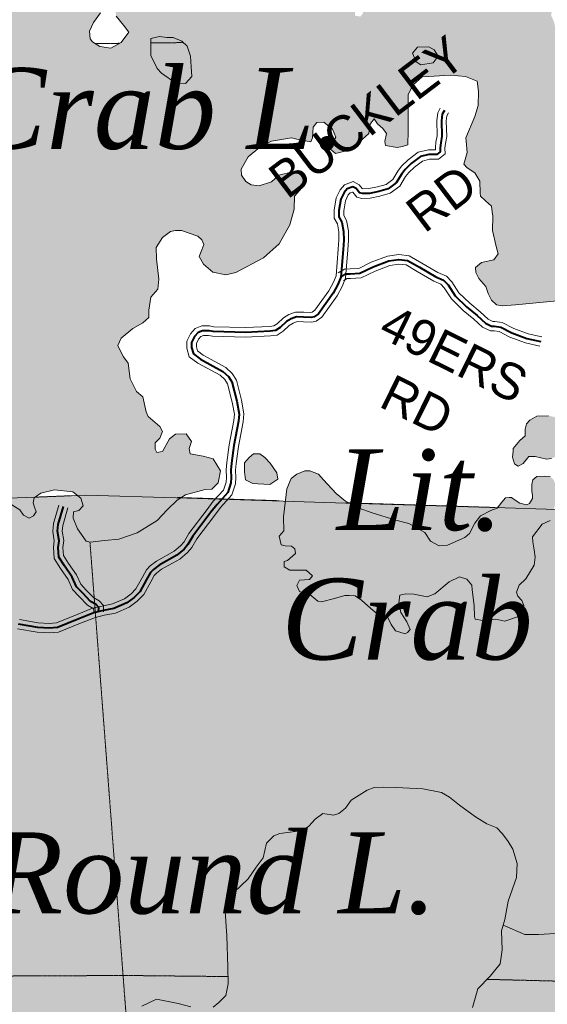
# Model space of a CAD drawing. Extents: x 290250 to 590026, y 44066 to 275711.
# Tile 123 of 187: x 381066 to 386933, y 198673 to 209623. Entities that reach past the tile are written whole.
import ezdxf

# ---------------------------------------------------------------- set-up
doc = ezdxf.new("R2010")
doc.units = 0
doc.header["$MEASUREMENT"] = 0
doc.linetypes.add('Wisdot1', pattern=[0.0625, 0.03125, -0.03125])
for name, color, linetype, lineweight in [('C_bnd_section', 240, 'Wisdot1', 15), ('C_forest_state_bnd', 240, 'Continuous', 9), ('C_forest_state_bnd_fill', 245, 'Continuous', 25), ('C_island', 240, 'Continuous', 9), ('C_lake', 240, 'Continuous', 9), ('C_lake_fill', 247, 'Continuous', 25), ('C_river_single', 242, 'Continuous', 13), ('C_twnrd', 240, 'Continuous', 13), ('C_twnrd_txt', 240, 'Continuous', 13)]:
    doc.layers.add(name, color=color, linetype=linetype, lineweight=lineweight)
doc.layers.add('C_island_fill', color=7, linetype='Continuous', true_color=0xffffff)
doc.layers.add('C_lake_txt', color=240, linetype='Continuous')
doc.layers.add('C_twnrd_mask', color=7, linetype='Continuous', lineweight=40, true_color=0xffffff)
doc.styles.add('Source Sans Pro', font='SourceSansPro-Regular.ttf')
doc.styles.add('Times New Roman Italic', font='timesi.ttf')

# ---------------------------------------------------------------- blocks, each defined once
blk = doc.blocks.new('Map-hatch-to-back')
at = {"layer": 'C_forest_state_bnd_fill'}
h = blk.add_hatch(color=256, dxfattribs=at)
h.dxf.hatch_style = 1
h.paths.add_polyline_path([(457192, 99780), (457071, 110129), (456960, 115397), (456839, 120509), (456727, 125653), (456668, 128184), (457693, 130365), (455903, 130368), (455857, 135636), (455856, 140769), (455857, 146210), (455890, 151412), (455891, 154601), (455891, 154601), (455927, 159754), (455942, 162106), (455948, 162494), (455981, 165555), (456010, 167376), (456009, 172543), (456012, 174366), (456009, 177882), (455872, 183119), (455869, 183940), (455867, 184340), (455854, 188338), (455876, 192909), (455888, 193608), (455887, 198960), (450618, 198809), (445350, 198809), (440081, 198740), (437834, 198605), (434837, 198680), (430269, 198626), (429534, 198611), (424336, 198953), (413697, 199055), (410853, 199015), (409941, 199006), (407590, 198992), (402893, 199032), (393645, 198946), (390874, 198953), (387492, 198920), (387428, 201581), (387036, 204177), (386351, 204197), (384694, 204248), (383997, 204269), (382804, 204305), (381803, 204335), (381640, 204329), (381244, 204313), (380724, 204293), (380372, 204279), (380055, 204267), (376600, 204131), (373930, 204094), (373435, 204087), (371501, 204060), (371373, 204058), (370103, 204082), (370074, 204082), (366451, 204112), (363479, 204206), (360806, 204291), (360806, 204291), (360503, 204299), (358919, 204340), (358919, 204340), (357521, 204376), (355706, 204423), (350642, 204421), (345406, 204420), (340120, 204407), (340182, 209732), (339454, 209738), (338292, 209749), (334711, 209747), (334864, 215067), (334759, 220236), (334547, 225557), (332168, 225558), (329656, 225571), (329494, 219052), (329589, 214995), (329541, 205760), (329502, 199147), (329523, 195773), (329422, 193936), (329407, 189743), (329414, 178195), (329387, 171873), (329421, 162232), (334487, 162268), (339788, 162304), (345127, 162325), (350297, 162324), (355618, 162319), (358372, 162309), (360725, 162346), (361487, 162342), (363616, 162315), (364605, 162302), (367808, 162281), (371603, 162278), (371658, 156563), (371656, 152573), (371611, 145991), (371585, 140795), (371567, 135631), (371536, 133577), (371630, 130397), (372912, 130398), (372908, 126396), (372672, 121323), (372439, 115964), (377825, 116081), (383113, 115933), (387964, 115944), (388391, 115937), (393979, 115671), (393933, 110366), (393855, 105140), (393800, 99853), (396420, 99858), (399110, 99817), (404406, 99831), (409694, 99762), (414874, 99863), (420191, 99795), (425516, 99823), (433328, 99812), (436132, 99777), (442676, 99707), (446624, 99722), (451905, 99689), (453527, 99700)])
at = {"layer": 'C_island_fill'}
h = blk.add_hatch(color=256, dxfattribs=at)
h.dxf.hatch_style = 1
h.paths.add_polyline_path([(382702, 209424), (382621, 209434), (382524, 209415), (382523, 209226), (382593, 209079), (382643, 209028), (382803, 208916), (382910, 208913), (382979, 208990), (382972, 209097), (382965, 209217), (382929, 209327), (382869, 209383), (382774, 209426)])
h = blk.add_hatch(color=256, dxfattribs=at)
h.dxf.hatch_style = 1
h.paths.add_polyline_path([(385614, 209320), (385491, 209316), (385434, 209249), (385473, 209153), (385526, 209122), (385662, 209143), (385718, 209216), (385674, 209286)])
at = {"layer": 'C_lake_fill'}
h = blk.add_hatch(color=256, dxfattribs=at)
h.dxf.hatch_style = 1
h.paths.add_polyline_path([(385350, 210476), (385275, 210506), (385224, 210560), (385221, 210680), (385285, 210799), (385401, 210819), (385463, 210817), (385541, 210722), (385586, 210727), (385634, 210774), (385661, 210837), (385646, 210901), (385644, 210963), (385642, 211025), (385599, 211049), (385521, 211050), (385473, 211123), (385465, 211188), (385554, 211328), (385734, 211421), (385791, 211439), (385885, 211364), (385999, 211254), (386044, 211249), (386171, 211246), (386267, 211301), (386301, 211364), (386296, 211416), (386262, 211467), (386172, 211539), (386108, 211599), (386077, 211650), (386099, 211777), (386120, 211840), (386205, 211924), (386268, 211997), (386278, 212079), (386350, 212127), (386502, 212115), (386578, 212150), (386638, 212223), (386632, 212301), (386627, 212369), (386622, 212428), (386671, 212501), (386703, 212521), (386830, 212509), (386892, 212508), (386966, 212530), (386997, 212586), (387008, 212638), (387037, 212668), (387098, 212677), (387250, 212597), (387267, 212565), (387260, 212506), (387174, 212435), (387173, 212367), (387187, 212335), (387268, 212328), (387362, 212337), (387439, 212284), (387465, 212187), (387483, 212086), (387374, 211964), (387283, 211980), (387250, 211989), (387160, 211960), (387102, 211926), (386996, 211909), (386859, 211912), (386774, 211912), (386727, 211865), (386707, 211767), (386722, 211709), (386782, 211659), (386885, 211688), (386943, 211703), (387024, 211634), (387033, 211556), (387014, 211438), (386941, 211257), (386885, 211073), (386862, 210891), (386870, 210745), (386859, 210660), (386806, 210580), (386687, 210557), (386564, 210550), (386494, 210583), (386423, 210584), (386389, 210531), (386411, 210434), (386465, 210384), (386562, 210397), (386652, 210442), (386866, 210445), (386927, 210379), (387011, 210268), (387033, 210194), (387022, 210014), (387003, 209819), (386975, 209672), (387010, 209591), (387018, 209549), (387026, 209390), (387044, 209121), (387061, 208978), (387153, 208858), (387225, 208736), (387257, 208542), (387271, 208325), (387298, 208274), (387274, 208211), (387263, 208152), (387296, 208131), (387392, 208173), (387546, 208337), (387675, 208487), (387777, 208536), (387901, 208540), (388005, 208436), (388055, 208392), (388108, 208364), (388150, 208353), (388262, 208431), (388330, 208426), (388364, 208375), (388400, 208286), (388441, 208310), (388568, 208317), (388661, 208349), (388769, 208437), (388810, 208464), (388983, 208424), (389064, 208355), (389085, 208206), (389090, 208044), (389029, 207909), (388975, 207878), (388913, 207872), (388841, 207789), (388793, 207667), (388800, 207534), (388792, 207469), (388748, 207419), (388707, 207394), (388642, 207279), (388555, 207071), (388545, 206954), (388555, 206843), (388526, 206751), (388478, 206727), (388425, 206742), (388379, 206763), (388147, 206801), (387928, 206847), (387747, 206912), (387538, 206938), (387406, 206921), (387307, 206863), (387203, 206733), (387179, 206592), (387142, 206523), (387042, 206497), (386578, 206453), (386436, 206439), (386367, 206450), (386314, 206503), (386276, 206577), (386250, 206657), (386173, 206743), (386138, 206810), (386133, 206868), (386200, 206922), (386339, 206953), (386385, 207019), (386366, 207100), (386325, 207277), (386327, 207437), (386319, 207485), (386313, 207550), (386247, 207607), (386190, 207660), (386185, 207696), (386181, 207826), (386126, 207918), (386040, 207974), (386006, 208015), (386041, 208147), (386031, 208270), (386026, 208309), (386126, 208546), (386164, 208667), (386166, 208824), (386153, 208940), (386024, 208991), (385852, 209005), (385615, 208992), (385540, 208986), (385442, 208898), (385387, 208789), (385384, 208386), (385382, 208230), (385321, 208212), (385263, 208200), (385135, 208222), (385127, 208267), (385144, 208356), (385103, 208413), (385046, 208463), (385009, 208521), (384962, 208461), (384949, 208356), (384841, 208262), (384724, 208173), (384579, 208136), (384525, 208180), (384534, 208233), (384580, 208315), (384544, 208405), (384448, 208483), (384370, 208481), (384329, 208428), (384320, 208307), (384302, 208264), (384161, 208289), (384089, 208310), (383866, 208273), (383735, 208204), (383608, 208096), (383528, 207960), (383533, 207892), (383581, 207822), (383641, 207785), (383729, 207775), (383867, 207818), (383946, 207892), (384098, 207929), (384202, 207926), (384230, 207849), (384204, 207754), (384123, 207660), (384117, 207514), (384068, 207340), (383951, 207131), (383777, 206973), (383470, 206811), (383357, 206784), (383213, 206816), (383110, 206903), (383061, 206990), (383092, 207062), (383112, 207121), (383091, 207173), (383048, 207217), (382867, 207280), (382799, 207277), (382744, 207266), (382655, 207201), (382584, 207089), (382588, 206962), (382614, 206738), (382601, 206627), (382523, 206537), (382502, 206393), (382501, 206312), (382434, 206251), (382323, 206189), (382193, 206081), (382156, 205999), (382188, 205938), (382219, 205874), (382273, 205804), (382295, 205629), (382364, 205488), (382434, 205429), (382472, 205261), (382496, 205210), (382623, 205097), (382654, 205045), (382624, 204970), (382574, 204919), (382573, 204845), (382590, 204809), (382655, 204821), (382732, 204960), (382798, 205014), (382918, 205018), (382976, 204932), (382949, 204856), (382961, 204795), (383105, 204770), (383216, 204741), (383299, 204604), (383274, 204473), (383204, 204403), (383130, 204397), (382910, 204338), (382818, 204280), (382711, 204176), (382594, 204055), (382371, 203918), (382169, 203847), (382010, 203832), (381851, 203814), (381805, 203822), (381707, 203959), (381661, 204081), (381665, 204150), (381723, 204164), (381770, 204218), (381745, 204302), (381655, 204374), (381453, 204393), (381301, 204356), (381225, 204305), (381214, 204249), (381231, 204201), (381249, 204149), (381218, 204106), (381173, 204079), (381107, 204113), (381066, 204173), (380977, 204229), (380778, 204252), (380677, 204258), (380584, 204307), (380451, 204316), (380332, 204257), (380307, 204230), (380313, 204162), (380317, 204117), (380282, 204106), (380236, 204131), (380177, 204126), (380119, 204121), (380079, 204162), (380020, 204261), (379893, 204400), (379801, 204520), (379773, 204581), (379829, 204661), (379817, 204823), (379774, 204871), (379717, 204931), (379676, 204975), (379670, 205069), (379632, 205234), (379625, 205376), (379594, 205405), (379530, 205377), (379430, 205273), (379363, 205206), (379313, 205054), (379282, 204992), (379258, 204926), (379276, 204871), (379272, 204800), (379212, 204755), (379202, 204651), (379201, 204576), (379118, 204424), (378978, 204332), (378858, 204328), (378741, 204425), (378677, 204495), (378672, 204566), (378669, 204647), (378602, 204704), (378430, 204711), (378338, 204734), (378340, 204793), (378437, 204916), (378530, 205043), (378535, 205202), (378497, 205276), (378453, 205330), (378374, 205344), (378340, 205297), (378315, 205264), (378263, 205256), (378216, 205218), (378156, 205142), (378137, 205154), (378083, 205204), (378095, 205338), (378051, 205399), (377992, 205400), (377932, 205359), (377847, 205161), (377811, 205053), (377739, 204992), (377622, 204969), (377579, 204994), (377495, 205088), (377479, 205192), (377473, 205270), (377469, 205400), (377527, 205528), (377488, 205615), (377486, 205677), (377487, 205748), (377523, 205766), (377643, 205870), (377769, 205978), (377826, 206035), (377859, 206131), (377860, 206212), (377836, 206240), (377735, 206237), (377669, 206281), (377599, 206324), (377499, 206324), (377398, 206321), (377268, 206216), (377265, 206301), (377309, 206370), (377400, 206464), (377429, 206576), (377439, 206683), (377362, 206652), (377281, 206639), (377191, 206689), (377076, 206740), (376983, 206692), (376950, 206613), (376991, 206555), (377162, 206489), (377203, 206425), (377140, 206345), (377101, 206354), (377018, 206416), (376985, 206441), (376933, 206430), (376850, 206375), (376822, 206355), (376774, 206435), (376763, 206565), (376760, 206652), (376822, 206748), (376968, 206883), (377004, 206969), (377002, 207040), (376970, 207117), (376939, 207175), (376987, 207300), (377035, 207334), (377148, 207344), (377234, 207298), (377260, 207198), (377259, 207136), (377261, 207071), (377300, 207072), (377386, 207127), (377454, 207214), (377508, 207277), (377562, 207308), (377724, 207313), (377867, 207214), (377885, 207175), (377987, 207136), (378014, 207079), (378020, 207017), (378107, 206938), (378206, 206867), (378300, 206870), (378363, 206940), (378467, 206940), (378586, 206882), (378612, 206782), (378610, 206727), (378638, 206666), (378688, 206641), (378891, 206599), (379213, 206586), (379309, 206615), (379369, 206594), (379406, 206553), (379413, 206534), (379455, 206522), (379510, 206543), (379544, 206593), (379564, 206682), (379512, 206901), (379583, 207020), (379635, 207113), (379633, 207185), (379573, 207244), (379506, 207301), (379503, 207402), (379500, 207470), (379407, 207642), (379341, 207770), (379251, 207953), (379186, 208068), (379169, 208087), (379150, 208164), (379145, 208246), (379183, 208279), (379280, 208282), (379345, 208278), (379437, 208255), (379501, 208289), (379504, 208390), (379452, 208493), (379388, 208559), (379322, 208697), (379309, 208908), (379292, 209044), (379286, 209131), (379290, 209196), (379400, 209330), (379410, 209411), (379413, 209623), (379401, 209714), (379347, 209774), (379250, 209845), (379183, 209918), (379064, 210178), (379004, 210351), (378919, 210469), (378854, 210574), (378790, 210631), (378743, 210694), (378738, 210753), (378762, 210812), (378834, 210883), (378877, 210978), (378945, 211081), (378966, 211137), (378929, 211181), (378924, 211240), (378958, 211280), (379119, 211230), (379181, 211222), (379202, 211187), (379284, 211066), (379359, 211039), (379466, 211042), (379548, 211116), (379576, 211160), (379574, 211228), (379559, 211286), (379648, 211367), (379724, 211428), (379796, 211410), (379850, 211350), (379853, 211259), (379829, 211177), (379776, 211114), (379722, 211067), (379681, 211029), (379701, 210907), (379777, 210766), (379780, 210665), (379738, 210579), (379696, 210562), (379627, 210595), (379513, 210598), (379446, 210642), (379354, 210684), (379267, 210659), (379199, 210562), (379187, 210403), (379242, 210203), (379312, 210062), (379345, 210030), (379411, 210013), (379465, 210057), (379506, 210182), (379623, 210205), (379725, 210159), (379792, 209986), (379836, 209932), (379888, 209921), (379968, 209975), (380024, 210039), (380019, 210204), (380012, 210422), (380008, 210559), (379993, 210630), (379899, 210731), (379814, 210848), (379795, 210926), (379796, 210988), (379941, 211044), (380068, 211045), (380118, 210991), (380176, 210895), (380180, 210766), (380173, 210690), (380166, 210609), (380225, 210481), (380274, 210469), (380377, 210489), (380514, 210578), (380600, 210632), (380685, 210638), (380862, 210589), (381036, 210522), (381111, 210431), (381144, 210389), (381168, 210361), (381155, 210266), (381149, 210146), (381150, 210107), (381215, 210112), (381305, 210150), (381361, 210123), (381413, 210105), (381650, 209901), (381766, 209837), (381913, 209815), (381980, 209749), (381965, 209700), (381888, 209590), (381842, 209494), (381851, 209410), (381875, 209375), (381958, 209326), (382079, 209307), (382194, 209369), (382278, 209485), (382220, 209561), (382139, 209663), (382127, 209737), (382173, 209804), (382193, 209895), (382235, 210111), (382257, 210154), (382361, 210252), (382438, 210267), (382564, 210196), (382673, 210158), (382868, 210151), (383252, 210134), (383628, 210149), (383674, 210150), (383885, 210170), (384102, 210271), (384191, 210355), (384249, 210451), (384310, 210505), (384403, 210524), (384487, 210540), (384557, 210591), (384697, 210576), (384691, 210465), (384695, 210351), (384711, 210254), (384773, 210230), (384856, 210190), (384925, 210163), (384955, 210125), (384939, 210034), (384851, 209920), (384795, 209850), (384795, 209746), (384794, 209668), (384853, 209657), (384881, 209690), (384905, 209847), (384929, 209913), (385011, 210010), (385071, 210064), (385209, 210130), (385262, 210180), (385318, 210283), (385347, 210375)])
h = blk.add_hatch(color=256, dxfattribs=at)
h.dxf.hatch_style = 1
h.paths.add_polyline_path([(386626, 204942), (386554, 204856), (386555, 204823), (386547, 204758), (386569, 204684), (386589, 204668), (386609, 204656), (386666, 204687), (386726, 204764), (386797, 204766), (386922, 204737), (386980, 204742), (387073, 204787), (387184, 204866), (387218, 204929), (387212, 205023), (387127, 205140), (387050, 205196), (386945, 205219), (386816, 205215), (386739, 205170), (386701, 205127), (386687, 205068), (386686, 204996)], flags=17)
h = blk.add_hatch(color=256, dxfattribs=at)
h.dxf.hatch_style = 1
h.paths.add_polyline_path([(383713, 204461), (383846, 204455), (383935, 204513), (383927, 204585), (383852, 204690), (383791, 204753), (383735, 204796), (383666, 204794), (383619, 204754), (383566, 204694), (383565, 204596), (383578, 204505), (383657, 204466)], flags=17)
h = blk.add_hatch(color=256, dxfattribs=at)
h.dxf.hatch_style = 1
h.paths.add_polyline_path([(384002, 203940), (383952, 203880), (383974, 203783), (384017, 203771), (384089, 203767), (384125, 203739), (384133, 203687), (384045, 203610), (384006, 203599), (384008, 203540), (384071, 203500), (384253, 203502), (384320, 203439), (384289, 203396), (384179, 203389), (384148, 203330), (384179, 203263), (384291, 203230), (384381, 203155), (384423, 203150), (384568, 203187), (384681, 203220), (384730, 203221), (384798, 203217), (384868, 203167), (384972, 203076), (385038, 203020), (385157, 202981), (385195, 202898), (385246, 202825), (385351, 202795), (385380, 202809), (385408, 202843), (385370, 202926), (385305, 203031), (385282, 203138), (385292, 203223), (385360, 203238), (385448, 203234), (385598, 203206), (385682, 203238), (385840, 203373), (385958, 203426), (386037, 203402), (386095, 203336), (386096, 203281), (386118, 203109), (386125, 202986), (386129, 202956), (386217, 202943), (386360, 202957), (386461, 202934), (386600, 202981), (386647, 203041), (386670, 203107), (386649, 203165), (386605, 203212), (386591, 203257), (386621, 203333), (386694, 203403), (386786, 203556), (386797, 203644), (386787, 203728), (386772, 203815), (386770, 203871), (386876, 204011), (386966, 204052), (386997, 204105), (386998, 204157), (387019, 204226), (387075, 204303), (387070, 204358), (387032, 204428), (387004, 204506), (386963, 204543), (386905, 204548), (386817, 204542), (386773, 204505), (386761, 204452), (386761, 204378), (386769, 204332), (386770, 204300), (386736, 204244), (386700, 204229), (386628, 204247), (386575, 204278), (386535, 204309), (386509, 204308), (386467, 204307), (386426, 204257), (386376, 204190), (386306, 204165), (386191, 204106), (386128, 204023), (386067, 203910), (386016, 203863), (385824, 203779), (385730, 203770), (385634, 203825), (385572, 203921), (385394, 204019), (385250, 204057), (384984, 204137), (384839, 204191), (384690, 204270), (384584, 204352), (384446, 204507), (384389, 204567), (384293, 204606), (384235, 204607), (384148, 204569), (384085, 204521), (384036, 204406), (384021, 204279), (384000, 204096)])
h = blk.add_hatch(color=256, dxfattribs=at)
h.dxf.hatch_style = 1
h.paths.add_polyline_path([(384687, 198258), (384979, 198082), (385156, 198022), (385318, 198057), (385475, 198107), (385557, 198201), (385626, 198281), (385709, 198326), (385845, 198343), (386011, 198443), (386102, 198637), (386161, 198844), (386299, 198985), (386409, 199125), (386430, 199278), (386423, 199490), (386461, 199618), (386497, 199820), (386590, 200083), (386598, 200240), (386551, 200398), (386496, 200484), (386435, 200569), (386371, 200636), (386259, 200681), (386133, 200758), (385957, 200889), (385847, 200977), (385757, 201029), (385548, 201068), (385252, 201085), (385112, 201087), (385008, 201084), (384928, 201056), (384753, 200943), (384690, 200856), (384614, 200795), (384556, 200777), (384435, 200796), (384353, 200732), (384281, 200655), (384214, 200607), (383958, 200573), (383891, 200548), (383809, 200464), (383772, 200301), (383694, 200197), (383607, 200068), (383446, 199916), (383381, 199810), (383352, 199705), (383370, 199436), (383381, 199085), (383383, 198900), (383358, 198772), (383279, 198695), (383219, 198641), (383163, 198581), (383098, 198559), (383039, 198587), (382969, 198646), (382828, 198681), (382589, 198729), (382423, 198652), (382269, 198569), (382152, 198481), (382093, 198294), (382033, 198133), (381919, 198035), (381799, 197927), (381827, 197859), (381862, 197776), (381943, 197766), (382097, 197845), (382159, 197932), (382225, 198021), (382401, 198203), (382528, 198307), (382693, 198433), (382767, 198461), (382829, 198440), (382881, 198348), (382886, 198293), (382933, 198239), (383024, 198222), (383070, 198220), (383101, 198176), (383090, 198088), (383127, 198063), (383299, 198179), (383469, 198334), (383680, 198363), (383949, 198375), (384229, 198455), (384383, 198421), (384654, 198290)])

msp = doc.modelspace()

# ---------------------------------------------------------------- linework, layer by layer
at = {"layer": 'C_bnd_section', "ltscale": 0.5, "elevation": 7, "flags": 128}
for points in [[(382177, 209360), (381906, 209356)], [(382886, 209368), (382524, 209364)], [(381640, 204329), (381234, 204313)], [(383952, 204273), (382816, 204309)], [(386351, 204198), (384694, 204250)], [(381847, 203815), (382249, 198554)], [(334681, 199185), (339919, 199182), (345308, 199155), (350505, 199161), (355779, 199127), (361092, 199054), (366326, 198710), (371605, 198684), (376774, 198969), (382251, 198994), (383382, 198982)], [(386265, 198951), (387492, 198920)]]:
    msp.add_lwpolyline(points, dxfattribs=at)
at = {"layer": 'C_forest_state_bnd', "ltscale": 0.5, "elevation": 100, "flags": 128}
msp.add_lwpolyline([(402893, 199032), (393645, 198946), (390874, 198953), (387492, 198920), (387428, 201581), (387036, 204177), (386351, 204197), (384694, 204248), (383997, 204269), (382804, 204305), (381803, 204335), (381640, 204329), (381244, 204313), (380724, 204293), (380372, 204279), (380055, 204267), (376600, 204131), (373930, 204094), (373435, 204087), (371501, 204060)], dxfattribs=at)
at = {"layer": 'C_island', "ltscale": 0.5, "elevation": 5, "flags": 128}
for points in [[(382702, 209424), (382621, 209434), (382524, 209415), (382523, 209226), (382593, 209079), (382643, 209028), (382803, 208916), (382910, 208913), (382979, 208990), (382972, 209097), (382965, 209217), (382929, 209327), (382869, 209383), (382774, 209426), (382702, 209424)], [(385614, 209320), (385491, 209316), (385434, 209249), (385473, 209153), (385526, 209122), (385662, 209143), (385718, 209216), (385674, 209286), (385614, 209320)]]:
    msp.add_lwpolyline(points, dxfattribs=at)
at = {"layer": 'C_lake', "ltscale": 0.5, "elevation": 4, "flags": 128}
for points in [[(381965, 209700), (381888, 209590), (381842, 209494), (381851, 209410), (381875, 209375), (381958, 209326), (382079, 209307), (382194, 209369), (382278, 209485), (382220, 209561), (382139, 209663)], [(387042, 206497), (386578, 206453), (386436, 206439), (386367, 206450), (386314, 206503), (386276, 206577), (386250, 206657), (386173, 206743), (386138, 206810), (386133, 206868), (386200, 206922), (386339, 206953), (386385, 207019), (386366, 207100), (386325, 207277), (386327, 207437), (386319, 207485), (386313, 207550), (386247, 207607), (386190, 207660), (386185, 207696), (386181, 207826), (386126, 207918), (386040, 207974), (386006, 208015), (386041, 208147), (386031, 208270), (386026, 208309), (386126, 208546), (386164, 208667), (386166, 208824), (386153, 208940), (386024, 208991), (385852, 209005), (385615, 208992), (385540, 208986), (385442, 208898), (385387, 208789), (385384, 208386), (385382, 208230), (385321, 208212), (385263, 208200), (385135, 208222), (385127, 208267), (385144, 208356), (385103, 208413), (385046, 208463), (385009, 208521), (384962, 208461), (384949, 208356), (384841, 208262), (384724, 208173), (384579, 208136), (384525, 208180), (384534, 208233), (384580, 208315), (384544, 208405), (384448, 208483), (384370, 208481), (384329, 208428), (384320, 208307), (384302, 208264), (384161, 208289), (384089, 208310), (383866, 208273), (383735, 208204), (383608, 208096), (383528, 207960), (383533, 207892), (383581, 207822), (383641, 207785), (383729, 207775), (383867, 207818), (383946, 207892), (384098, 207929), (384202, 207926), (384230, 207849), (384204, 207754), (384123, 207660), (384117, 207514), (384068, 207340), (383951, 207131), (383777, 206973), (383470, 206811), (383357, 206784), (383213, 206816), (383110, 206903), (383061, 206990), (383092, 207062), (383112, 207121), (383091, 207173), (383048, 207217), (382867, 207280), (382799, 207277), (382744, 207266), (382655, 207201), (382584, 207089), (382588, 206962), (382614, 206738), (382601, 206627), (382523, 206537), (382502, 206393), (382501, 206312), (382434, 206251), (382323, 206189), (382193, 206081), (382156, 205999), (382188, 205938), (382219, 205874), (382273, 205804), (382295, 205629), (382364, 205488), (382434, 205429), (382472, 205261), (382496, 205210), (382623, 205097), (382654, 205045), (382624, 204970), (382574, 204919), (382573, 204845), (382590, 204809), (382655, 204821), (382732, 204960), (382798, 205014), (382918, 205018), (382976, 204932), (382949, 204856), (382961, 204795), (383105, 204770), (383216, 204741), (383299, 204604), (383274, 204473), (383204, 204403), (383130, 204397), (382910, 204338), (382818, 204280), (382711, 204176), (382594, 204055), (382371, 203918), (382169, 203847), (382010, 203832), (381851, 203814), (381805, 203822), (381707, 203959), (381661, 204081), (381665, 204150), (381723, 204164), (381770, 204218), (381745, 204302), (381655, 204374), (381453, 204393), (381301, 204356), (381225, 204305), (381214, 204249), (381231, 204201), (381249, 204149), (381218, 204106), (381173, 204079), (381107, 204113), (381066, 204173), (380977, 204229)], [(386945, 205219), (386816, 205215), (386739, 205170), (386701, 205127), (386687, 205068), (386686, 204996), (386626, 204942)], [(386626, 204942), (386554, 204856), (386555, 204823), (386547, 204758), (386569, 204684), (386589, 204668), (386609, 204656), (386666, 204687), (386726, 204764), (386797, 204766), (386922, 204737), (386980, 204742)], [(383713, 204461), (383846, 204455), (383935, 204513), (383927, 204585), (383852, 204690), (383791, 204753), (383735, 204796), (383666, 204794), (383619, 204754), (383566, 204694), (383565, 204596), (383578, 204505), (383657, 204466), (383713, 204461)], [(386963, 204543), (386905, 204548), (386817, 204542), (386773, 204505), (386761, 204452), (386761, 204378), (386769, 204332), (386770, 204300), (386736, 204244), (386700, 204229), (386628, 204247), (386575, 204278), (386535, 204309), (386509, 204308), (386467, 204307), (386426, 204257), (386376, 204190), (386306, 204165), (386191, 204106), (386128, 204023), (386067, 203910), (386016, 203863), (385824, 203779), (385730, 203770), (385634, 203825), (385572, 203921), (385394, 204019), (385250, 204057), (384984, 204137), (384839, 204191), (384690, 204270), (384584, 204352), (384446, 204507), (384389, 204567), (384293, 204606), (384235, 204607), (384148, 204569), (384085, 204521), (384036, 204406), (384021, 204279), (384000, 204096), (384002, 203940)], [(384002, 203940), (383952, 203880), (383974, 203783), (384017, 203771), (384089, 203767), (384125, 203739), (384133, 203687), (384045, 203610), (384006, 203599), (384008, 203540), (384071, 203500), (384253, 203502), (384320, 203439), (384289, 203396), (384179, 203389), (384148, 203330), (384179, 203263), (384291, 203230), (384381, 203155), (384423, 203150), (384568, 203187), (384681, 203220), (384730, 203221), (384798, 203217), (384868, 203167), (384972, 203076), (385038, 203020), (385157, 202981), (385195, 202898), (385246, 202825), (385351, 202795), (385380, 202809), (385408, 202843), (385370, 202926), (385305, 203031), (385282, 203138), (385292, 203223), (385360, 203238), (385448, 203234), (385598, 203206), (385682, 203238), (385840, 203373), (385958, 203426), (386037, 203402), (386095, 203336), (386096, 203281), (386118, 203109), (386125, 202986), (386129, 202956), (386217, 202943), (386360, 202957), (386461, 202934), (386600, 202981), (386647, 203041), (386670, 203107), (386649, 203165), (386605, 203212), (386591, 203257), (386621, 203333), (386694, 203403), (386786, 203556), (386797, 203644), (386787, 203728), (386772, 203815), (386770, 203871), (386876, 204011), (386966, 204052)], [(386102, 198637), (386161, 198844), (386299, 198985), (386409, 199125), (386430, 199278), (386423, 199490), (386461, 199618), (386497, 199820), (386590, 200083), (386598, 200240), (386551, 200398), (386496, 200484), (386435, 200569), (386371, 200636), (386259, 200681), (386133, 200758), (385957, 200889), (385847, 200977), (385757, 201029), (385548, 201068), (385252, 201085), (385112, 201087), (385008, 201084), (384928, 201056), (384753, 200943), (384690, 200856), (384614, 200795), (384556, 200777), (384435, 200796), (384353, 200732), (384281, 200655), (384214, 200607), (383958, 200573), (383891, 200548), (383809, 200464), (383772, 200301), (383694, 200197), (383607, 200068), (383446, 199916), (383381, 199810), (383352, 199705), (383370, 199436), (383381, 199085), (383383, 198900), (383358, 198772), (383279, 198695), (383219, 198641)], [(382969, 198646), (382828, 198681), (382589, 198729), (382423, 198652)]]:
    msp.add_lwpolyline(points, dxfattribs=at)
at = {"layer": 'C_river_single', "ltscale": 0.5, "elevation": 13, "flags": 128}
msp.add_lwpolyline([(387532, 199052), (387491, 199160), (387425, 199228), (387308, 199278), (387084, 199463), (386834, 199448), (386684, 199449), (386442, 199554)], dxfattribs=at)
at = {"layer": 'C_twnrd', "ltscale": 0.5, "elevation": 13, "flags": 128}
for points in [[(385834, 208586), (385816, 208554), (385809, 208496), (385814, 208324), (385800, 208245), (385794, 208194), (385796, 208130), (385724, 208071), (385624, 208070), (385545, 208051), (385455, 207983), (385392, 207922), (385357, 207879), (385294, 207772), (385187, 207694), (385072, 207661), (384963, 207638), (384872, 207635), (384813, 207649), (384771, 207703), (384766, 207706), (384739, 207697), (384720, 207674), (384688, 207608), (384669, 207496), (384669, 207445), (384700, 207389), (384721, 207273), (384722, 207170), (384714, 207062), (384689, 206749), (384652, 206657), (384596, 206553), (384425, 206315), (384363, 206271), (384312, 206259), (384220, 206263), (384152, 206265), (384106, 206248), (384064, 206223), (383995, 206158), (383928, 206116), (383856, 206106), (383578, 206092), (383211, 206102), (383166, 206111), (383110, 206111), (383080, 206100), (383055, 206071), (383031, 206022), (383031, 205985), (383044, 205939), (383105, 205893), (383357, 205756), (383429, 205690), (383475, 205615), (383532, 205391), (383560, 205239), (383551, 205150), (383498, 204878), (383473, 204686), (383467, 204614), (383470, 204532), (383467, 204462), (383426, 204338), (383300, 204199), (383235, 204113), (383036, 203851), (382980, 203755), (382931, 203698), (382845, 203624), (382644, 203511), (382587, 203469), (382562, 203443), (382523, 203371), (382445, 203229), (382374, 203158), (382285, 203091), (382130, 203024), (382006, 202999), (381908, 202976), (381743, 202912), (381499, 202812), (381393, 202803), (381260, 202811), (381043, 202848)], [(385742, 208639), (385714, 208588), (385703, 208501), (385708, 208332), (385695, 208261), (385688, 208200), (385688, 208179), (385686, 208177), (385611, 208176), (385498, 208149), (385386, 208063), (385313, 207994), (385270, 207939), (385214, 207845), (385140, 207791), (385046, 207764), (384950, 207744), (384883, 207742), (384874, 207744), (384841, 207786), (384774, 207822), (384676, 207787), (384630, 207731), (384586, 207641), (384563, 207505), (384563, 207417), (384599, 207353), (384615, 207263), (384616, 207173), (384608, 207070), (384585, 206774), (384556, 206702), (384505, 206609), (384349, 206391), (384318, 206369), (384302, 206366), (384224, 206369), (384134, 206372), (384060, 206344), (384000, 206308), (383930, 206242), (383891, 206218), (383846, 206211), (383577, 206198), (383224, 206207), (383178, 206217), (383090, 206217), (383018, 206189), (382965, 206130), (382925, 206047), (382925, 205971), (382952, 205875), (383048, 205804), (383295, 205669), (383347, 205622), (383377, 205573), (383428, 205369), (383453, 205235), (383446, 205166), (383394, 204895), (383368, 204698), (383361, 204617), (383364, 204533), (383361, 204481), (383332, 204392), (383219, 204267), (383151, 204177), (382948, 203910), (382893, 203817), (382855, 203773), (382784, 203711), (382587, 203600), (382516, 203549), (382476, 203505), (382430, 203422), (382359, 203294), (382304, 203239), (382231, 203184), (382098, 203125), (381984, 203102), (381877, 203078), (381704, 203010), (381474, 202916), (381392, 202909), (381272, 202916), (381064, 202952)], [(384608, 206806), (384676, 206849), (384739, 206851), (384836, 206856), (384976, 206925), (385155, 206994), (385280, 207010), (385397, 206998), (385537, 206915), (385717, 206810), (385811, 206772), (385871, 206708), (385950, 206585), (386070, 206469), (386187, 206374), (386275, 206294), (386326, 206268), (386351, 206267), (386431, 206256), (386560, 206188), (386719, 206130), (386872, 206095)], [(384666, 206717), (384708, 206744), (384744, 206745), (384863, 206751), (385019, 206827), (385182, 206890), (385281, 206903), (385363, 206895), (385484, 206824), (385670, 206715), (385749, 206683), (385787, 206642), (385868, 206518), (385999, 206390), (386117, 206294), (386214, 206205), (386300, 206163), (386342, 206161), (386398, 206154), (386516, 206091), (386689, 206028), (386848, 205992)], [(381891, 203040), (381891, 203067), (381883, 203076), (381820, 203112), (381728, 203207), (381654, 203286), (381604, 203398), (381520, 203518), (381448, 203630), (381441, 203756), (381450, 203828), (381433, 203932), (381441, 204019), (381501, 204223)], [(381997, 203038), (381998, 203107), (381950, 203160), (381885, 203196), (381805, 203280), (381744, 203345), (381697, 203451), (381608, 203577), (381552, 203664), (381547, 203753), (381557, 203830), (381540, 203936), (381545, 203999), (381603, 204193)]]:
    msp.add_lwpolyline(points, dxfattribs=at)
at = {"layer": 'C_twnrd_mask', "ltscale": 0.5, "elevation": 12, "flags": 128}
for points in [[(385788, 208612), (385765, 208571), (385756, 208499), (385761, 208328), (385748, 208253), (385741, 208197), (385742, 208154), (385705, 208124), (385617, 208123), (385521, 208100), (385420, 208023), (385353, 207958), (385314, 207909), (385254, 207808), (385164, 207743), (385059, 207712), (384956, 207691), (384878, 207689), (384844, 207697), (384806, 207745), (384770, 207764), (384707, 207742), (384675, 207702), (384637, 207625), (384616, 207500), (384616, 207431), (384649, 207371), (384668, 207268), (384669, 207172), (384661, 207066), (384637, 206761), (384604, 206679), (384551, 206581), (384387, 206353), (384341, 206320), (384307, 206312), (384222, 206316), (384143, 206318), (384083, 206296), (384032, 206265), (383962, 206200), (383909, 206167), (383851, 206159), (383577, 206145), (383217, 206154), (383172, 206164), (383100, 206164), (383049, 206145), (383010, 206101), (382978, 206034), (382978, 205978), (382998, 205907), (383076, 205849), (383326, 205712), (383388, 205656), (383426, 205594), (383480, 205380), (383507, 205237), (383498, 205158), (383446, 204886), (383421, 204692), (383414, 204615), (383417, 204532), (383414, 204472), (383379, 204365), (383260, 204233), (383193, 204145), (382992, 203880), (382936, 203786), (382893, 203735), (382814, 203668), (382615, 203556), (382552, 203509), (382519, 203474), (382477, 203396), (382402, 203261), (382339, 203199), (382258, 203138), (382114, 203075), (381995, 203051), (381892, 203027), (381724, 202961), (381486, 202864), (381392, 202856), (381266, 202864), (381054, 202900)], [(384637, 206761), (384692, 206797), (384742, 206798), (384849, 206804), (384998, 206876), (385169, 206942), (385281, 206957), (385380, 206946), (385510, 206870), (385694, 206763), (385780, 206727), (385829, 206675), (385909, 206551), (386034, 206429), (386152, 206334), (386245, 206249), (386313, 206216), (386347, 206214), (386415, 206205), (386538, 206139), (386704, 206079), (386860, 206043)], [(381944, 203039), (381945, 203087), (381917, 203118), (381853, 203154), (381767, 203244), (381699, 203316), (381651, 203424), (381564, 203548), (381500, 203647), (381494, 203755), (381503, 203829), (381486, 203934), (381493, 204009), (381552, 204208)]]:
    msp.add_lwpolyline(points, dxfattribs=at)

# ---------------------------------------------------------------- block references
msp.add_blockref('Map-hatch-to-back', (0, 0))

# ---------------------------------------------------------------- texts
at = {"layer": 'C_lake_txt', "ltscale": 0.5, "char_height": 900, "attachment_point": 5, "rotation": 0, "line_spacing_factor": 0.8, "style": 'Times New Roman Italic'}
for s, insert in [('{\\C256;Crab L.}', (382569, 208626, 50)), ('{\\C256;Lit.}', (385516, 204387, 50)), ('{\\C256;Crab L.}', (386090, 202948, 50)), ('{\\C256;Round L.}', (383211, 200125, 50))]:
    msp.add_mtext(s, dxfattribs=dict(at, insert=insert))
at = {"layer": 'C_twnrd_txt', "ltscale": 0.5, "char_height": 405.06, "attachment_point": 5, "line_spacing_factor": 0.8, "style": 'Source Sans Pro'}
for s, insert, rotation in [('{\\W0.99998;\\C256;BUCKLEY}', (384927, 208541), 37.209), ('{\\W0.99998;\\C256;RD}', (385756, 207637), 37.209), ('{\\W0.99998;\\C256;49ERS}', (385895, 205904), 333.7891), ('{\\W0.99998;\\C256;RD}', (385486, 205336), 333.7891)]:
    msp.add_mtext(s, dxfattribs=dict(at, insert=insert, rotation=rotation))

doc.saveas('drawing.dxf')
